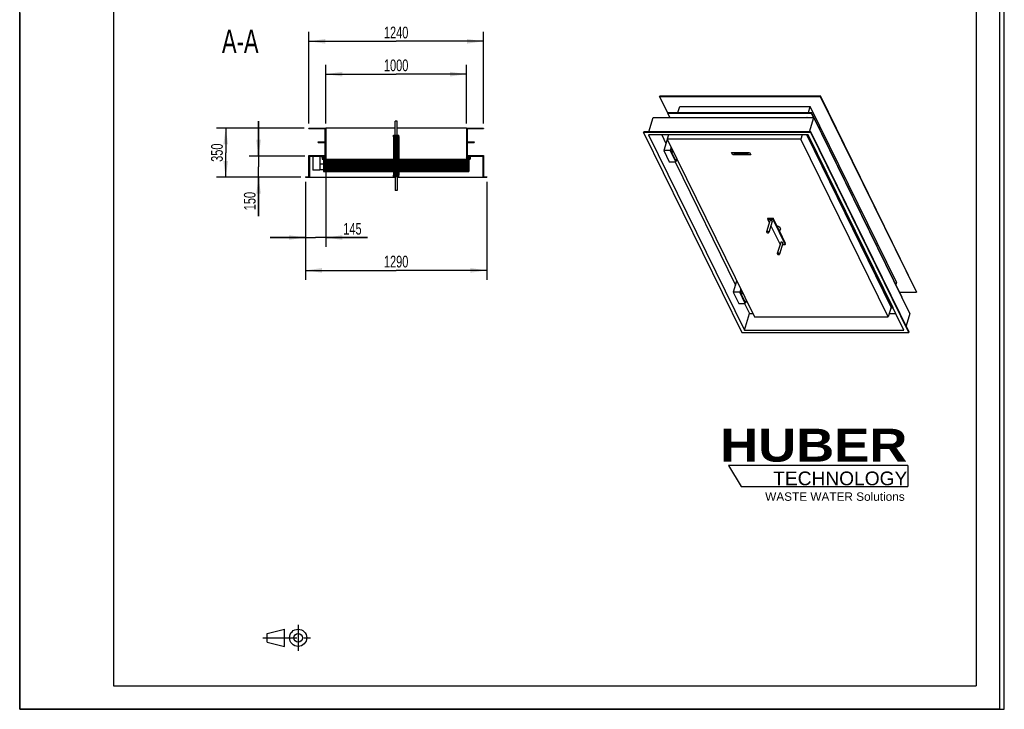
# Model space of a CAD drawing. Header units: millimetres. Extents: x 0 to 7000, y 0 to 9900.
# Tile 1 of 2: x 0 to 7000, y 0 to 4902. Entities that reach past the tile are written whole.
import ezdxf

# ---------------------------------------------------------------- set-up
doc = ezdxf.new("R2010")
doc.units = ezdxf.units.MM
doc.header["$LTSCALE"] = 645.333333
doc.linetypes.add('CENTER', pattern=[0.6, 0.375, -0.075, 0.075, -0.075])
doc.layers.get('0').update_dxf_attribs({"linetype": 'CONTINUOUS'})
for name, color, linetype in [('_2D-BEM', 7, 'CONTINUOUS'), ('_ACHSEN', 7, 'CONTINUOUS'), ('_KURVEN', 7, 'CONTINUOUS'), ('_ZEICHNUNGSELEM', 7, 'CONTINUOUS'), ('HUBER_Logo_BL2', 7, 'CONTINUOUS')]:
    doc.layers.add(name, color=color, linetype=linetype)
doc.styles.get("Standard").update_dxf_attribs({"font": 'txt', "width": 0.7})
doc.styles.add('TEXTSTYLE_2', font='ariblk.ttf')
doc.styles.add('TEXTSTYLE_3', font='arial.ttf')
doc.dimstyles.new('DIMSTYLE_1', dxfattribs={"dimtxt": 83.333333, "dimasz": 116.666667, "dimexe": 2, "dimexo": 1, "dimtad": 1, "dimdec": 1, "dimtxsty": 'STANDARD', "dimblk": '_FILLED', "dimblk1": '_FILLED', "dimblk2": '_FILLED', "dimcen": 0.09, "dimadec": 1, "dimazin": 2, "dimtp": 1.2, "dimtm": 1.2, "dimtfac": 1, "dimtdec": 1, "dimtofl": 0, "dimtmove": 0, "dimatfit": 3, "dimldrblk": '_FILLED', "dimfxl": 1, "dimtolj": 1, "dimarcsym": 0})
doc.dimstyles.new('DIMSTYLE_3', dxfattribs={"dimtxt": 83.333333, "dimasz": 116.666667, "dimexe": 2, "dimexo": 1, "dimtad": 1, "dimdec": 1, "dimtxsty": 'STANDARD', "dimblk": '_FILLED', "dimblk1": '_FILLED', "dimblk2": '_FILLED', "dimcen": 0.09, "dimadec": 1, "dimazin": 2, "dimtp": 0.5, "dimtm": 0.5, "dimtfac": 1, "dimtdec": 1, "dimtofl": 0, "dimtmove": 0, "dimatfit": 3, "dimldrblk": '_FILLED', "dimfxl": 1, "dimtolj": 1, "dimarcsym": 0})
doc.dimstyles.new('DIMSTYLE_4', dxfattribs={"dimtxt": 83.333333, "dimasz": 116.666667, "dimexe": 2, "dimexo": 1, "dimtad": 1, "dimdec": 1, "dimtxsty": 'STANDARD', "dimblk": '_FILLED', "dimblk1": '_FILLED', "dimblk2": '_FILLED', "dimcen": 0.09, "dimadec": 1, "dimazin": 2, "dimtp": 0.8, "dimtm": 0.8, "dimtfac": 1, "dimtdec": 1, "dimtofl": 0, "dimtmove": 0, "dimatfit": 3, "dimldrblk": '_FILLED', "dimfxl": 1, "dimtolj": 1, "dimarcsym": 0})

# ---------------------------------------------------------------- blocks, each defined once
blk = doc.blocks.new('HUBER_LOGO_BL2', base_point=(5686, 1682.6))
at = {"layer": 'HUBER_Logo_BL2', "color": 5, "linetype": 'CONTINUOUS'}
for p, q in [((6314.1, 1734.2), (5039.1, 1734.2)), ((5039.1, 1734.2), (5129.1, 1584.2)), ((6314.1, 1734.2), (6314.1, 1584.2)), ((5129.1, 1584.2), (6314.1, 1584.2))]:
    blk.add_line(p, q, dxfattribs=at)
at = {"layer": 'HUBER_Logo_BL2', "color": 2, "linetype": 'CONTINUOUS', "attachment_point": 3, "line_spacing_factor": 0.78}
for s, insert, char_height, width, style in [('HUBER\\P\\Farial.ttf;\\H97.5;TECHNOLOGY ', (6310.5, 1994.5), 234, 1292.239, 'TEXTSTYLE_2'), ('WASTE WATER Solutions', (6291.9, 1542.1), 60, 990.112, 'TEXTSTYLE_3')]:
    blk.add_mtext(s, dxfattribs=dict(at, insert=insert, char_height=char_height, width=width, style=style))
blk = doc.blocks.new('_FILLED')
at = {"color": 0, "linetype": 'BYBLOCK'}
blk.add_solid([(0, 0), (-1, 0.143), (-1, -0.143)], dxfattribs=at)
blk = doc.blocks.new('*D2')
at = {"layer": '_2D-BEM', "color": 2, "linetype": 'CONTINUOUS'}
for p, q in [((2031.4, 3748.4), (2031.4, 3053.4)), ((3321.4, 3748.4), (3321.4, 3053.4)), ((2031.4, 3120), (2676.4, 3120)), ((3321.4, 3120), (2676.4, 3120))]:
    blk.add_line(p, q, dxfattribs=at)
at = {"layer": '_2D-BEM', "color": 2, "linetype": 'CONTINUOUS', "xscale": 116.6666666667, "yscale": 116.6666666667, "zscale": 116.6666666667, "rotation": 180}
blk.add_blockref('_FILLED', (2031.4, 3120), dxfattribs=at)
at = {"layer": '_2D-BEM', "color": 2, "linetype": 'CONTINUOUS', "xscale": 116.6666666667, "yscale": 116.6666666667, "zscale": 116.6666666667}
blk.add_blockref('_FILLED', (3321.4, 3120), dxfattribs=at)
at = {"layer": '_2D-BEM', "color": 2, "linetype": 'CONTINUOUS', "insert": (2676.4, 3224.2), "char_height": 83.33, "width": 366.071, "attachment_point": 2, "line_spacing_factor": 0.9}
blk.add_mtext('1290', dxfattribs=at)
blk = doc.blocks.new('*D3')
at = {"layer": '_2D-BEM', "color": 2, "linetype": 'CONTINUOUS'}
for p, q in [((2056.4, 4165), (2056.4, 4815)), ((3296.4, 4165), (3296.4, 4815)), ((2056.4, 4748.4), (2676.4, 4748.4)), ((3296.4, 4748.4), (2676.4, 4748.4))]:
    blk.add_line(p, q, dxfattribs=at)
at = {"layer": '_2D-BEM', "color": 2, "linetype": 'CONTINUOUS', "xscale": 116.6666666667, "yscale": 116.6666666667, "zscale": 116.6666666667, "rotation": 180}
blk.add_blockref('_FILLED', (2056.4, 4748.4), dxfattribs=at)
at = {"layer": '_2D-BEM', "color": 2, "linetype": 'CONTINUOUS', "xscale": 116.6666666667, "yscale": 116.6666666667, "zscale": 116.6666666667}
blk.add_blockref('_FILLED', (3296.4, 4748.4), dxfattribs=at)
at = {"layer": '_2D-BEM', "color": 2, "linetype": 'CONTINUOUS', "insert": (2676.4, 4852.5), "char_height": 83.33, "width": 366.071, "attachment_point": 2, "line_spacing_factor": 0.9}
blk.add_mtext('1240', dxfattribs=at)
blk = doc.blocks.new('*D4')
at = {"layer": '_2D-BEM', "color": 2, "linetype": 'CONTINUOUS'}
for p, q in [((2023.1, 4131.7), (1398.1, 4131.7)), ((1464.8, 4131.7), (1464.8, 3956.7)), ((1464.8, 3781.7), (1464.8, 3956.7)), ((1998.1, 3781.7), (1398.1, 3781.7))]:
    blk.add_line(p, q, dxfattribs=at)
at = {"layer": '_2D-BEM', "color": 2, "linetype": 'CONTINUOUS', "xscale": 116.6666666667, "yscale": 116.6666666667, "zscale": 116.6666666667}
for p, rotation in [((1464.8, 4131.7), 90), ((1464.8, 3781.7), 270)]:
    blk.add_blockref('_FILLED', p, dxfattribs=dict(at, rotation=rotation))
at = {"layer": '_2D-BEM', "color": 2, "linetype": 'CONTINUOUS', "insert": (1360.6, 3956.7), "char_height": 83.33, "width": 276.786, "attachment_point": 2, "rotation": 90, "line_spacing_factor": 0.9}
blk.add_mtext('350', dxfattribs=at)
blk = doc.blocks.new('*D5')
at = {"layer": '_2D-BEM', "color": 2, "linetype": 'CONTINUOUS'}
for p, q in [((2176.4, 4165), (2176.4, 4581.7)), ((3176.4, 4165), (3176.4, 4581.7)), ((2176.4, 4515), (2676.4, 4515)), ((3176.4, 4515), (2676.4, 4515))]:
    blk.add_line(p, q, dxfattribs=at)
at = {"layer": '_2D-BEM', "color": 2, "linetype": 'CONTINUOUS', "xscale": 116.6666666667, "yscale": 116.6666666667, "zscale": 116.6666666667, "rotation": 180}
blk.add_blockref('_FILLED', (2176.4, 4515), dxfattribs=at)
at = {"layer": '_2D-BEM', "color": 2, "linetype": 'CONTINUOUS', "xscale": 116.6666666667, "yscale": 116.6666666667, "zscale": 116.6666666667}
blk.add_blockref('_FILLED', (3176.4, 4515), dxfattribs=at)
at = {"layer": '_2D-BEM', "color": 2, "linetype": 'CONTINUOUS', "insert": (2676.4, 4619.2), "char_height": 83.33, "width": 366.071, "attachment_point": 2, "line_spacing_factor": 0.9}
blk.add_mtext('1000', dxfattribs=at)
blk = doc.blocks.new('*D8')
at = {"layer": '_2D-BEM', "color": 2, "linetype": 'CONTINUOUS'}
for p, q in [((2176.4, 3878.4), (2176.4, 3286.7)), ((2031.4, 3748.4), (2031.4, 3286.7)), ((2031.4, 3353.4), (1781.4, 3353.4)), ((1781.4, 3353.4), (2103.9, 3353.4)), ((2473.3, 3353.4), (2103.9, 3353.4)), ((2176.4, 3353.4), (2473.3, 3353.4))]:
    blk.add_line(p, q, dxfattribs=at)
at = {"layer": '_2D-BEM', "color": 2, "linetype": 'CONTINUOUS', "xscale": 116.6666666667, "yscale": 116.6666666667, "zscale": 116.6666666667}
blk.add_blockref('_FILLED', (2031.4, 3353.4), dxfattribs=at)
at = {"layer": '_2D-BEM', "color": 2, "linetype": 'CONTINUOUS', "xscale": 116.6666666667, "yscale": 116.6666666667, "zscale": 116.6666666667, "rotation": 180}
blk.add_blockref('_FILLED', (2176.4, 3353.4), dxfattribs=at)
at = {"layer": '_2D-BEM', "color": 2, "linetype": 'CONTINUOUS', "insert": (2300.7, 3457.5), "char_height": 83.33, "width": 258.929, "attachment_point": 1, "line_spacing_factor": 0.9}
blk.add_mtext('145', dxfattribs=at)
blk = doc.blocks.new('*D9')
at = {"layer": '_2D-BEM', "color": 2, "linetype": 'CONTINUOUS'}
for p, q in [((1698.1, 3931.7), (1698.1, 4181.7)), ((1698.1, 4181.7), (1698.1, 3856.7)), ((2027.1, 3931.7), (1631.4, 3931.7)), ((1698.1, 3505.1), (1698.1, 3856.7)), ((1998.1, 3781.7), (1631.4, 3781.7)), ((1698.1, 3781.7), (1698.1, 3505.1))]:
    blk.add_line(p, q, dxfattribs=at)
at = {"layer": '_2D-BEM', "color": 2, "linetype": 'CONTINUOUS', "xscale": 116.6666666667, "yscale": 116.6666666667, "zscale": 116.6666666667}
for p, rotation in [((1698.1, 3931.7), 270), ((1698.1, 3781.7), 90)]:
    blk.add_blockref('_FILLED', p, dxfattribs=dict(at, rotation=rotation))
at = {"layer": '_2D-BEM', "color": 2, "linetype": 'CONTINUOUS', "insert": (1593.9, 3677.7), "char_height": 83.33, "width": 258.929, "attachment_point": 3, "rotation": 90, "line_spacing_factor": 0.9}
blk.add_mtext('150', dxfattribs=at)
blk = doc.blocks.new('PROJEKTIONSMETHODE_1_BL3', base_point=(1900, 508.3))
at = {"color": 2, "linetype": 'CONTINUOUS'}
for p, q in [((1759.4, 538.9), (1881.7, 569.4)), ((1881.7, 447.2), (1881.7, 569.4)), ((1759.4, 477.8), (1759.4, 538.9)), ((1759.4, 477.8), (1881.7, 447.2))]:
    blk.add_line(p, q, dxfattribs=at)
at = {"color": 2, "linetype": 'CENTER'}
for p, q in [((1979.4, 600), (1979.4, 416.7)), ((1728.9, 508.3), (2071.1, 508.3))]:
    blk.add_line(p, q, dxfattribs=at)
at = {"color": 2, "linetype": 'CONTINUOUS'}
for radius in [61.1, 30.6]:
    blk.add_circle((1979.4, 508.3), radius, dxfattribs=at)

msp = doc.modelspace()

# ---------------------------------------------------------------- hatches: boundary and pattern name
at = {"linetype": 'CONTINUOUS'}
h = msp.add_hatch(dxfattribs=at)
h.set_pattern_fill('A', color=2, scale=2.227386, angle=45, style=0, pattern_type=0)
h.set_pattern_definition([(45, (0, 0), (-1.575, 1.575), [])])
edge = h.paths.add_edge_path()
edge.add_line((2176.44, 3911.69), (2656.44, 3911.69))
edge.add_line((2656.44, 4071.69), (2656.44, 3911.69))
edge.add_line((2656.44, 4071.69), (2656.44, 4081.69))
edge.add_line((2656.44, 4081.69), (2696.44, 4081.69))
edge.add_line((2696.44, 4071.69), (2696.44, 4081.69))
edge.add_line((2696.44, 4071.69), (2696.44, 3911.69))
edge.add_line((2696.44, 3911.69), (3176.44, 3911.69))
edge.add_line((3176.44, 4131.69), (3176.44, 3911.69))
edge.add_line((3176.44, 4131.69), (3296.44, 4131.69))
edge.add_line((3296.44, 4131.69), (3296.44, 4127.69))
edge.add_line((3180.44, 4127.69), (3296.44, 4127.69))
edge.add_line((3180.44, 4127.69), (3180.44, 4033.69))
edge.add_line((3180.44, 4033.69), (3230.44, 4033.69))
edge.add_line((3230.44, 4033.69), (3230.44, 4029.69))
edge.add_line((3180.44, 4029.69), (3230.44, 4029.69))
edge.add_line((3180.44, 4029.69), (3180.44, 3935.69))
edge.add_line((3180.44, 3935.69), (3296.44, 3935.69))
edge.add_line((3296.44, 3935.69), (3296.44, 3785.69))
edge.add_line((3296.44, 3785.69), (3321.44, 3785.69))
edge.add_line((3321.44, 3785.69), (3321.44, 3781.69))
edge.add_line((3292.44, 3781.69), (3321.44, 3781.69))
edge.add_line((3292.44, 3931.69), (3292.44, 3781.69))
edge.add_line((3203.44, 3931.69), (3292.44, 3931.69))
edge.add_line((3203.44, 3931.69), (3203.44, 3911.69))
edge.add_line((3192.44, 3911.69), (3203.44, 3911.69))
edge.add_line((3192.44, 3911.69), (3192.44, 3822.69))
edge.add_line((2696.44, 3822.69), (3192.44, 3822.69))
edge.add_line((2696.44, 3822.69), (2696.44, 3796.69))
edge.add_line((2696.44, 3786.69), (2696.44, 3796.69))
edge.add_line((2656.44, 3786.69), (2696.44, 3786.69))
edge.add_line((2656.44, 3786.69), (2656.44, 3796.69))
edge.add_line((2656.44, 3822.69), (2656.44, 3796.69))
edge.add_line((2160.44, 3822.69), (2656.44, 3822.69))
edge.add_line((2160.44, 3911.69), (2160.44, 3822.69))
edge.add_line((2149.44, 3911.69), (2160.44, 3911.69))
edge.add_line((2149.44, 3931.69), (2149.44, 3911.69))
edge.add_line((2060.44, 3931.69), (2149.44, 3931.69))
edge.add_line((2060.44, 3931.69), (2060.44, 3781.69))
edge.add_line((2031.44, 3781.69), (2060.44, 3781.69))
edge.add_line((2031.44, 3785.69), (2031.44, 3781.69))
edge.add_line((2031.44, 3785.69), (2056.44, 3785.69))
edge.add_line((2056.44, 3785.69), (2056.44, 3935.69))
edge.add_line((2056.44, 3935.69), (2172.44, 3935.69))
edge.add_line((2172.44, 3935.69), (2172.44, 4029.69))
edge.add_line((2122.44, 4029.69), (2172.44, 4029.69))
edge.add_line((2122.44, 4029.69), (2122.44, 4033.69))
edge.add_line((2122.44, 4033.69), (2172.44, 4033.69))
edge.add_line((2172.44, 4033.69), (2172.44, 4127.69))
edge.add_line((2056.44, 4127.69), (2172.44, 4127.69))
edge.add_line((2056.44, 4127.69), (2056.44, 4131.69))
edge.add_line((2056.44, 4131.69), (2176.44, 4131.69))
edge.add_line((2176.44, 4131.69), (2176.44, 3911.69))

# ---------------------------------------------------------------- linework, layer by layer
at = {"color": 7, "linetype": 'CONTINUOUS'}
for p, q in [((0, 0), (0, 9900)), ((0, 0), (0, 9900)), ((7000, 0), (7000, 9900)), ((7000, 0), (7000, 9900)), ((4549.8, 4356.48), (4550.77, 4359.62)), ((4607.24, 4239.45), (4549.8, 4356.48)), ((4549.8, 4356.48), (5691.92, 4356.48)), ((4550.77, 4359.62), (5692.89, 4359.62)), ((5691.92, 4356.48), (5692.89, 4359.62)), ((5691.92, 4356.48), (6375.21, 2964.08)), ((6376.18, 2967.21), (5692.89, 4359.62)), ((4678.88, 4241.83), (4692.03, 4284.38)), ((4692.03, 4284.38), (5620.46, 4284.38)), ((5607.31, 4241.83), (5620.46, 4284.38)), ((6232.99, 3036.18), (5620.46, 4284.38)), ((4471.82, 4104.13), (4503.33, 4206.09)), ((4503.33, 4206.09), (5645.44, 4206.09)), ((4607, 4238.69), (4607.97, 4241.83)), ((4623.01, 4206.09), (4607, 4238.69)), ((4607, 4238.69), (5627.54, 4238.69)), ((4607.97, 4241.83), (5628.51, 4241.83)), ((4667.84, 4206.09), (4668.31, 4207.61)), ((4668.31, 4207.61), (5596.74, 4207.61)), ((5596.27, 4206.09), (5596.74, 4207.61)), ((5597.49, 4206.09), (5596.74, 4207.61)), ((5613.94, 4104.13), (5645.44, 4206.09)), ((5627.54, 4238.69), (5628.51, 4241.83)), ((5627.54, 4238.69), (5643.54, 4206.09)), ((6271.54, 2931.47), (5628.51, 4241.83)), ((6328.74, 2813.68), (5645.44, 4206.09)), ((2056.44, 4131.69), (2176.44, 4131.69)), ((2056.44, 4127.69), (2056.44, 4131.69)), ((2668.44, 4131.69), (2176.44, 4131.69)), ((2176.44, 4131.69), (2176.44, 3911.69)), ((3176.44, 4131.69), (2684.44, 4131.69)), ((3176.44, 4131.69), (3296.44, 4131.69)), ((3176.44, 4131.69), (3176.44, 3911.69)), ((3296.44, 4131.69), (3296.44, 4127.69)), ((2056.44, 4127.69), (2172.44, 4127.69)), ((2172.44, 4033.69), (2172.44, 4127.69)), ((2656.44, 4081.69), (2696.44, 4081.69)), ((2656.44, 4071.69), (2656.44, 4081.69)), ((2656.44, 4071.69), (2656.44, 3911.69)), ((2696.44, 4071.69), (2696.44, 4081.69)), ((2696.44, 4071.69), (2696.44, 3911.69)), ((3180.44, 4127.69), (3296.44, 4127.69)), ((3180.44, 4127.69), (3180.44, 4033.69)), ((4435.4, 4100.99), (4436.37, 4104.13)), ((4435.4, 4100.99), (5133.94, 2677.51)), ((5623.57, 4100.99), (4435.4, 4100.99)), ((5624.53, 4104.13), (4436.37, 4104.13)), ((5605.7, 4082.97), (4470.95, 4082.97)), ((4470.95, 4082.97), (5151.81, 2695.53)), ((4564.92, 4082.97), (4594.34, 4023.02)), ((4612.77, 4082.97), (4603.49, 4052.92)), ((5563.31, 4082.97), (5554.02, 4052.92)), ((6195.41, 2859.53), (5595.04, 4082.97)), ((6208.9, 2852.69), (5605.17, 4082.97)), ((6286.55, 2695.53), (5605.7, 4082.97)), ((5623.57, 4100.99), (5624.53, 4104.13)), ((6322.11, 2677.51), (5623.57, 4100.99)), ((6323.08, 2680.64), (5624.53, 4104.13)), ((2122.44, 4029.69), (2122.44, 4033.69)), ((2122.44, 4033.69), (2172.44, 4033.69)), ((2122.44, 4029.69), (2172.44, 4029.69)), ((2172.44, 3935.69), (2172.44, 4029.69)), ((3180.44, 4033.69), (3230.44, 4033.69)), ((3180.44, 4029.69), (3180.44, 3935.69)), ((3180.44, 4029.69), (3230.44, 4029.69)), ((3230.44, 4033.69), (3230.44, 4029.69)), ((4602.88, 4050.66), (4578.68, 3972.32)), ((4604.6, 4050.66), (4602.88, 4050.66)), ((4603.49, 4052.92), (5223.33, 2789.81)), ((5554.02, 4052.92), (4603.49, 4052.92)), ((4631.81, 3995.22), (4624.73, 3972.32)), ((6173.87, 2789.81), (5554.02, 4052.92)), ((2056.44, 3935.69), (2172.44, 3935.69)), ((2056.44, 3785.69), (2056.44, 3935.69)), ((2060.44, 3931.69), (2149.44, 3931.69)), ((2060.44, 3931.69), (2060.44, 3781.69)), ((2084.44, 3931.69), (2084.44, 3831.69)), ((2134.44, 3931.69), (2134.44, 3831.69)), ((2149.44, 3931.69), (2149.44, 3911.69)), ((3180.44, 3935.69), (3296.44, 3935.69)), ((3203.44, 3931.69), (3292.44, 3931.69)), ((3203.44, 3931.69), (3203.44, 3911.69)), ((3292.44, 3931.69), (3292.44, 3781.69)), ((3296.44, 3935.69), (3296.44, 3785.69)), ((4578.68, 3972.32), (4618.33, 3891.52)), ((4624.73, 3972.32), (4578.68, 3972.32)), ((4664.39, 3891.52), (4624.73, 3972.32)), ((4637.91, 3982.79), (4632.04, 3963.81)), ((4632.04, 3963.81), (4659.5, 3907.86)), ((4632.04, 3963.81), (4647.22, 3963.81)), ((2134.44, 3876.69), (2160.44, 3876.69)), ((2149.44, 3911.69), (2160.44, 3911.69)), ((2160.44, 3911.69), (2160.44, 3822.69)), ((2176.44, 3911.69), (2656.44, 3911.69)), ((2696.44, 3911.69), (3176.44, 3911.69)), ((3192.44, 3911.69), (3192.44, 3822.69)), ((3192.44, 3911.69), (3203.44, 3911.69)), ((4618.33, 3891.52), (4664.39, 3891.52)), ((4658.87, 3891.52), (5088.51, 3016.01)), ((4659.5, 3907.86), (4674.67, 3907.86)), ((4669.44, 3907.86), (4664.39, 3891.52)), ((2031.44, 3785.69), (2031.44, 3781.69)), ((2031.44, 3785.69), (2056.44, 3785.69)), ((2031.44, 3781.69), (2060.44, 3781.69)), ((2060.44, 3781.69), (2668.44, 3781.69)), ((2134.44, 3831.69), (2084.44, 3831.69)), ((2134.44, 3836.69), (2160.44, 3836.69)), ((2160.44, 3822.69), (2656.44, 3822.69)), ((2656.44, 3822.69), (2656.44, 3796.69)), ((2656.44, 3786.69), (2656.44, 3796.69)), ((2656.44, 3786.69), (2696.44, 3786.69)), ((2684.44, 3781.69), (3292.44, 3781.69)), ((2696.44, 3822.69), (2696.44, 3796.69)), ((2696.44, 3822.69), (3192.44, 3822.69)), ((2696.44, 3786.69), (2696.44, 3796.69)), ((3292.44, 3781.69), (3321.44, 3781.69)), ((3296.44, 3785.69), (3321.44, 3785.69)), ((3321.44, 3785.69), (3321.44, 3781.69)), ((5319.73, 3491.13), (5317.31, 3483.3)), ((5317.31, 3483.3), (5329.58, 3458.3)), ((5317.31, 3483.3), (5354.15, 3483.3)), ((5319.73, 3491.13), (5356.58, 3491.13)), ((5339.85, 3437.36), (5405.77, 3303.03)), ((5356.58, 3491.13), (5354.15, 3483.3)), ((5354.15, 3483.3), (5442.62, 3303.03)), ((5400.81, 3401), (5356.58, 3491.13)), ((5445.04, 3310.87), (5400.81, 3401)), ((5405.77, 3303.03), (5405.88, 3303.03)), ((5422.63, 3303.03), (5442.62, 3303.03)), ((5442.62, 3303.03), (5445.04, 3310.87)), ((5097.05, 3043.65), (5072.85, 2965.32)), ((5098.77, 3043.65), (5097.05, 3043.65)), ((6232.99, 3036.18), (6228.03, 3020.14)), ((5072.85, 2965.32), (5112.5, 2884.51)), ((5118.9, 2965.32), (5072.85, 2965.32)), ((5125.97, 2988.21), (5118.9, 2965.32)), ((5158.55, 2884.51), (5118.9, 2965.32)), ((5132.07, 2975.78), (5126.21, 2956.8)), ((5126.21, 2956.8), (5153.66, 2900.86)), ((5126.21, 2956.8), (5141.39, 2956.8)), ((6255.54, 2964.08), (6375.21, 2964.08)), ((6376.18, 2967.21), (6375.21, 2964.08)), ((5112.5, 2884.51), (5158.55, 2884.51)), ((5153.04, 2884.51), (5188.12, 2813.03)), ((5153.66, 2900.86), (5168.84, 2900.86)), ((5163.61, 2900.86), (5158.55, 2884.51)), ((6271.54, 2931.47), (6271.3, 2930.72)), ((5151.81, 2695.53), (5188.12, 2813.03)), ((5188.12, 2813.03), (5211.94, 2813.03)), ((6195.41, 2859.53), (6173.87, 2789.81)), ((6181.05, 2813.03), (6228.89, 2813.03)), ((6193.3, 2852.69), (6208.9, 2852.69)), ((6209.11, 2853.36), (6208.9, 2852.69)), ((6328.74, 2813.68), (6301.32, 2724.97)), ((5223.33, 2789.81), (6173.87, 2789.81)), ((5133.94, 2677.51), (6322.11, 2677.51)), ((5151.81, 2695.53), (6286.55, 2695.53)), ((6322.11, 2677.51), (6323.08, 2680.64)), ((0, 0), (7000, 0)), ((0, 0), (7000, 0))]:
    msp.add_line(p, q, dxfattribs=at)
at = {"color": 3, "linetype": 'CONTINUOUS'}
for p, q in [((6966.67, 9833.33), (6966.67, 0)), ((0, 4950), (0, 0)), ((6966.67, 0), (0, 0))]:
    msp.add_line(p, q, dxfattribs=at)
at = {"color": 5, "linetype": 'CONTINUOUS'}
for p, q in [((666.67, 9666.67), (666.67, 166.67)), ((6800, 9666.67), (6800, 166.67)), ((666.67, 166.67), (6800, 166.67))]:
    msp.add_line(p, q, dxfattribs=at)
at = {"layer": '_ACHSEN', "color": 7, "linetype": 'CONTINUOUS'}
for p, q in [((2684.44, 4181.69), (2668.44, 4181.69)), ((2668.44, 4081.69), (2668.44, 4181.69)), ((2684.44, 4081.69), (2684.44, 4181.69)), ((2668.44, 3786.69), (2668.44, 3686.69)), ((2684.44, 3786.69), (2684.44, 3686.69)), ((2684.44, 3686.69), (2668.44, 3686.69)), ((5334.19, 3473.23), (5309.98, 3394.9)), ((5349.48, 3468.51), (5325.27, 3390.17)), ((5407.79, 3415.46), (5402.35, 3397.86)), ((5410.45, 3317.83), (5386.24, 3239.49)), ((5425.74, 3313.1), (5401.53, 3234.77))]:
    msp.add_line(p, q, dxfattribs=at)
for points, knots in [([(5349.2, 3470.87), (5348.91, 3471.47), (5347.99, 3472.64), (5346.13, 3474.03), (5343.83, 3475.11), (5341.33, 3475.76), (5338.88, 3475.92), (5336.72, 3475.56), (5335.03, 3474.7), (5334.34, 3473.72), (5334.19, 3473.23)], [0, 0, 0, 0, 0.1139078, 0.2474656, 0.393864, 0.5430021, 0.6841578, 0.8084916, 0.912072, 1, 1, 1, 1]), ([(5349.48, 3468.51), (5349.59, 3468.87), (5349.65, 3469.7), (5349.39, 3470.49), (5349.2, 3470.87)], [0, 0, 0, 0, 0.4740096, 1, 1, 1, 1]), ([(5407.1, 3421.37), (5406.28, 3423.03), (5403.66, 3426.24), (5398.33, 3429.94), (5391.85, 3432.62), (5387.13, 3433.54), (5384.75, 3433.71)], [0, 0, 0, 0, 0.2103125, 0.4591529, 0.7300779, 1, 1, 1, 1]), ([(5309.98, 3394.9), (5309.87, 3394.53), (5309.81, 3393.7), (5310.07, 3392.92), (5310.26, 3392.54)], [0, 0, 0, 0, 0.4740096, 1, 1, 1, 1]), ([(5325, 3392.54), (5324.7, 3393.14), (5323.79, 3394.31), (5321.92, 3395.7), (5319.62, 3396.78), (5317.13, 3397.43), (5314.68, 3397.59), (5312.52, 3397.23), (5310.82, 3396.37), (5310.14, 3395.39), (5309.98, 3394.9)], [0, 0, 0, 0, 0.1139078, 0.2474656, 0.393864, 0.5430021, 0.6841578, 0.8084916, 0.912072, 1, 1, 1, 1]), ([(5310.26, 3392.54), (5310.55, 3391.93), (5311.47, 3390.77), (5313.34, 3389.37), (5315.63, 3388.29), (5318.13, 3387.64), (5320.58, 3387.48), (5322.74, 3387.84), (5324.43, 3388.7), (5325.12, 3389.68), (5325.27, 3390.17)], [0, 0, 0, 0, 0.1139078, 0.2474656, 0.393864, 0.5430021, 0.6841578, 0.8084916, 0.912072, 1, 1, 1, 1]), ([(5325.27, 3390.17), (5325.38, 3390.54), (5325.45, 3391.37), (5325.18, 3392.15), (5325, 3392.54)], [0, 0, 0, 0, 0.4740096, 1, 1, 1, 1]), ([(5407.79, 3415.46), (5408.07, 3416.38), (5408.22, 3418.46), (5407.57, 3420.41), (5407.1, 3421.37)], [0, 0, 0, 0, 0.4740096, 1, 1, 1, 1]), ([(5425.46, 3315.47), (5425.17, 3316.07), (5424.25, 3317.24), (5422.39, 3318.63), (5420.09, 3319.71), (5417.59, 3320.36), (5415.15, 3320.52), (5412.98, 3320.16), (5411.29, 3319.3), (5410.6, 3318.32), (5410.45, 3317.83)], [0, 0, 0, 0, 0.1139078, 0.2474656, 0.393864, 0.5430021, 0.6841578, 0.8084916, 0.912072, 1, 1, 1, 1]), ([(5425.74, 3313.1), (5425.85, 3313.47), (5425.91, 3314.3), (5425.65, 3315.08), (5425.46, 3315.47)], [0, 0, 0, 0, 0.4740096, 1, 1, 1, 1]), ([(5386.24, 3239.49), (5386.13, 3239.13), (5386.07, 3238.3), (5386.33, 3237.51), (5386.52, 3237.13)], [0, 0, 0, 0, 0.4740096, 1, 1, 1, 1]), ([(5401.26, 3237.13), (5400.96, 3237.73), (5400.05, 3238.9), (5398.18, 3240.3), (5395.88, 3241.38), (5393.39, 3242.03), (5390.94, 3242.18), (5388.78, 3241.82), (5387.08, 3240.96), (5386.4, 3239.99), (5386.24, 3239.49)], [0, 0, 0, 0, 0.1139078, 0.2474656, 0.393864, 0.5430021, 0.6841578, 0.8084916, 0.912072, 1, 1, 1, 1]), ([(5386.52, 3237.13), (5386.81, 3236.53), (5387.73, 3235.36), (5389.6, 3233.97), (5391.89, 3232.89), (5394.39, 3232.24), (5396.84, 3232.08), (5399, 3232.44), (5400.69, 3233.3), (5401.38, 3234.28), (5401.53, 3234.77)], [0, 0, 0, 0, 0.1139078, 0.2474656, 0.393864, 0.5430021, 0.6841578, 0.8084916, 0.912072, 1, 1, 1, 1]), ([(5401.53, 3234.77), (5401.64, 3235.14), (5401.71, 3235.97), (5401.44, 3236.75), (5401.26, 3237.13)], [0, 0, 0, 0, 0.4740096, 1, 1, 1, 1])]:
    msp.add_open_spline(points, degree=3, knots=knots, dxfattribs=at)
at = {"layer": '_KURVEN', "color": 4, "linetype": 'CONTINUOUS'}
for p, q in [((5060.34, 3959.06), (5189.29, 3959.06)), ((5069.49, 3940.41), (5060.34, 3959.06)), ((5198.44, 3940.41), (5069.49, 3940.41)), ((5076.52, 3955.95), (5082.62, 3943.52)), ((5082.21, 3955.95), (5076.52, 3955.95)), ((5084.35, 3951.6), (5082.21, 3955.95)), ((5082.62, 3943.52), (5088.31, 3943.52)), ((5090.57, 3951.6), (5084.35, 3951.6)), ((5088.31, 3943.52), (5085.85, 3948.55)), ((5085.85, 3948.55), (5092.07, 3948.55)), ((5094.15, 3955.95), (5088.43, 3955.95)), ((5088.43, 3955.95), (5090.57, 3951.6)), ((5092.07, 3948.55), (5094.53, 3943.52)), ((5100.25, 3943.52), (5094.15, 3955.95)), ((5094.53, 3943.52), (5100.25, 3943.52)), ((5103.62, 3955.95), (5097.94, 3955.95)), ((5097.94, 3955.95), (5101.58, 3948.54)), ((5107.35, 3948.36), (5103.62, 3955.95)), ((5109.92, 3955.95), (5113.64, 3948.36)), ((5115.6, 3955.95), (5109.92, 3955.95)), ((5119.24, 3948.54), (5115.6, 3955.95)), ((5119.38, 3955.95), (5125.48, 3943.52)), ((5130.04, 3955.95), (5119.38, 3955.95)), ((5125.48, 3943.52), (5135.31, 3943.52)), ((5127.52, 3951.07), (5126.36, 3953.43)), ((5126.36, 3953.43), (5128.87, 3953.43)), ((5129.99, 3951.07), (5127.52, 3951.07)), ((5129.91, 3946.19), (5128.68, 3948.71)), ((5128.68, 3948.71), (5131.57, 3948.71)), ((5132.82, 3946.19), (5129.91, 3946.19)), ((5154.63, 3955.95), (5139.37, 3955.95)), ((5139.37, 3955.95), (5145.47, 3943.52)), ((5145.47, 3943.52), (5161.01, 3943.52)), ((5147.35, 3951.32), (5146.38, 3953.3)), ((5146.38, 3953.3), (5155.93, 3953.3)), ((5156.21, 3951.32), (5147.35, 3951.32)), ((5149.8, 3946.33), (5148.59, 3948.78)), ((5148.59, 3948.78), (5157.45, 3948.78)), ((5159.62, 3946.33), (5149.8, 3946.33)), ((5155.93, 3953.3), (5154.63, 3955.95)), ((5157.45, 3948.78), (5156.21, 3951.32)), ((5167.53, 3955.95), (5158.05, 3955.95)), ((5158.05, 3955.95), (5164.15, 3943.52)), ((5161.01, 3943.52), (5159.62, 3946.33)), ((5164.15, 3943.52), (5169.86, 3943.52)), ((5166.24, 3950.91), (5165, 3953.44)), ((5165, 3953.44), (5167.5, 3953.44)), ((5168.64, 3950.91), (5166.24, 3950.91)), ((5167.39, 3948.56), (5167.89, 3948.56)), ((5169.86, 3943.52), (5167.39, 3948.56)), ((5170.93, 3947.32), (5175.83, 3943.52)), ((5175.83, 3943.52), (5182.27, 3943.52)), ((5182.27, 3943.52), (5177.74, 3947.11)), ((5189.29, 3959.06), (5198.44, 3940.41))]:
    msp.add_line(p, q, dxfattribs=at)
for points in [[(5103.14, 3946.44), (5102.4, 3947.23), (5101.88, 3947.93), (5101.58, 3948.54)], [(5105.05, 3945), (5104.23, 3945.47), (5103.6, 3945.94), (5103.14, 3946.44)], [(5107.54, 3943.93), (5106.69, 3944.19), (5105.87, 3944.54), (5105.05, 3945)], [(5107.35, 3948.36), (5107.68, 3947.68), (5108.22, 3947.16), (5108.96, 3946.78)], [(5110.43, 3943.43), (5109.34, 3943.52), (5108.36, 3943.68), (5107.54, 3943.93)], [(5108.96, 3946.78), (5109.7, 3946.39), (5110.57, 3946.21), (5111.56, 3946.21)], [(5113.44, 3943.31), (5112.53, 3943.31), (5111.53, 3943.35), (5110.43, 3943.43)], [(5111.56, 3946.21), (5112.54, 3946.21), (5113.22, 3946.39), (5113.58, 3946.77)], [(5117.21, 3943.72), (5116.24, 3943.45), (5114.98, 3943.31), (5113.44, 3943.31)], [(5113.58, 3946.77), (5113.95, 3947.14), (5113.98, 3947.67), (5113.64, 3948.36)], [(5118.99, 3944.75), (5118.5, 3944.26), (5117.91, 3943.92), (5117.21, 3943.72)], [(5119.74, 3946.46), (5119.72, 3945.81), (5119.47, 3945.24), (5118.99, 3944.75)], [(5119.24, 3948.54), (5119.6, 3947.8), (5119.76, 3947.11), (5119.74, 3946.46)], [(5130.83, 3953.13), (5130.38, 3953.33), (5129.73, 3953.43), (5128.87, 3953.43)], [(5129.99, 3951.07), (5130.87, 3951.07), (5131.44, 3951.18), (5131.69, 3951.38)], [(5130.04, 3955.95), (5131.81, 3955.95), (5133.31, 3955.65), (5134.56, 3955.06)], [(5131.78, 3952.28), (5131.6, 3952.64), (5131.28, 3952.92), (5130.83, 3953.13)], [(5133.82, 3948.37), (5133.31, 3948.59), (5132.56, 3948.71), (5131.57, 3948.71)], [(5131.69, 3951.38), (5131.94, 3951.58), (5131.97, 3951.89), (5131.78, 3952.28)], [(5132.82, 3946.19), (5133.8, 3946.19), (5134.43, 3946.3), (5134.72, 3946.54)], [(5134.86, 3947.49), (5134.68, 3947.85), (5134.33, 3948.15), (5133.82, 3948.37)], [(5134.56, 3955.06), (5135.8, 3954.47), (5136.64, 3953.73), (5137.07, 3952.86)], [(5134.72, 3946.54), (5135.01, 3946.78), (5135.05, 3947.09), (5134.86, 3947.49)], [(5137.78, 3943.69), (5136.55, 3943.57), (5135.72, 3943.52), (5135.31, 3943.52)], [(5136.99, 3950.96), (5136.71, 3950.61), (5136.17, 3950.34), (5135.41, 3950.13)], [(5135.41, 3950.13), (5136.83, 3949.91), (5137.98, 3949.55), (5138.87, 3949.02)], [(5137.07, 3952.86), (5137.43, 3952.12), (5137.4, 3951.49), (5136.99, 3950.96)], [(5139.74, 3944.09), (5139.35, 3943.91), (5138.69, 3943.77), (5137.78, 3943.69)], [(5138.87, 3949.02), (5139.75, 3948.5), (5140.39, 3947.84), (5140.77, 3947.05)], [(5140.96, 3945.32), (5140.76, 3944.8), (5140.36, 3944.39), (5139.74, 3944.09)], [(5140.77, 3947.05), (5141.09, 3946.41), (5141.15, 3945.83), (5140.96, 3945.32)], [(5169.78, 3953.12), (5169.3, 3953.33), (5168.53, 3953.44), (5167.5, 3953.44)], [(5167.53, 3955.95), (5169.29, 3955.95), (5170.69, 3955.85), (5171.72, 3955.65)], [(5169.42, 3948.27), (5168.92, 3948.46), (5168.41, 3948.56), (5167.89, 3948.56)], [(5168.64, 3950.91), (5168.89, 3950.91), (5169.36, 3950.96), (5170.06, 3951.08)], [(5170.93, 3947.32), (5170.29, 3947.81), (5169.8, 3948.12), (5169.42, 3948.27)], [(5170.8, 3952.19), (5170.6, 3952.59), (5170.26, 3952.9), (5169.78, 3953.12)], [(5170.06, 3951.08), (5170.41, 3951.13), (5170.65, 3951.26), (5170.79, 3951.47)], [(5170.79, 3951.47), (5170.92, 3951.68), (5170.93, 3951.92), (5170.8, 3952.19)], [(5171.72, 3955.65), (5172.75, 3955.44), (5173.68, 3955.06), (5174.52, 3954.51)], [(5175.38, 3949.49), (5175, 3949.29), (5174.41, 3949.13), (5173.62, 3949.01)], [(5173.62, 3949.01), (5174.38, 3948.84), (5174.95, 3948.69), (5175.33, 3948.54)], [(5174.52, 3954.51), (5175.36, 3953.96), (5175.98, 3953.29), (5176.36, 3952.5)], [(5175.33, 3948.54), (5175.59, 3948.44), (5176, 3948.23), (5176.57, 3947.89)], [(5176.58, 3950.71), (5176.39, 3950.21), (5175.99, 3949.8), (5175.38, 3949.49)], [(5176.36, 3952.5), (5176.71, 3951.8), (5176.77, 3951.21), (5176.58, 3950.71)], [(5176.57, 3947.89), (5177.12, 3947.56), (5177.51, 3947.3), (5177.74, 3947.11)]]:
    msp.add_open_spline(points, degree=3, dxfattribs=at)

# ---------------------------------------------------------------- block references
at = {"color": 2, "linetype": 'CONTINUOUS'}
msp.add_blockref('PROJEKTIONSMETHODE_1_BL3', (1900, 508.33), dxfattribs=at)
at = {"layer": 'HUBER_Logo_BL2'}
msp.add_blockref('HUBER_LOGO_BL2', (5685.99, 1682.58), dxfattribs=at)

# ---------------------------------------------------------------- texts
at = {"layer": '_ZEICHNUNGSELEM', "color": 2, "linetype": 'CONTINUOUS', "insert": (1698.11, 4831.69), "char_height": 166.667, "width": 607.1429, "attachment_point": 3, "line_spacing_factor": 0.9}
msp.add_mtext('A-A', dxfattribs=at)

# ---------------------------------------------------------------- dimensions: what is measured, and where the dimension line sits
at = {"layer": '_2D-BEM', "color": 2, "linetype": 'CONTINUOUS'}
for base, p1, p2, dimstyle, picture, middle in [((3296.44, 4748.36), (2056.44, 4164.03), (3296.44, 4164.03), 'DIMSTYLE_1', '*D3', (2664.54, 4748.36)), ((3176.44, 4515.03), (2176.44, 4164.03), (3176.44, 4164.03), 'DIMSTYLE_4', '*D5', (2664.54, 4515.03))]:
    dim = msp.add_linear_dim(base=base, p1=p1, p2=p2, dimstyle=dimstyle, dxfattribs=at)
    dim.commit()
    dim.dimension.update_dxf_attribs({"geometry": picture, "text_midpoint": middle, "dimtype": 160})
for base, p1, p2, angle, dimstyle, picture, middle in [((1464.78, 3781.69), (2024.11, 4131.69), (1999.11, 3781.69), 270, 'DIMSTYLE_3', '*D4', (1464.78, 3944.79)), ((1698.11, 3781.69), (2028.11, 3931.69), (1999.11, 3781.69), 270, 'DIMSTYLE_3', '*D9', (1698.11, 3579.52)), ((2031.44, 3353.36), (2176.44, 3879.36), (2031.44, 3749.36), 180, 'DIMSTYLE_3', '*D8', (2375.06, 3353.36)), ((2031.44, 3120.03), (3321.44, 3749.36), (2031.44, 3749.36), 180, 'DIMSTYLE_1', '*D2', (2664.54, 3120.03))]:
    dim = msp.add_linear_dim(base=base, p1=p1, p2=p2, angle=angle, dimstyle=dimstyle, dxfattribs=at)
    dim.commit()
    dim.dimension.update_dxf_attribs({"geometry": picture, "text_midpoint": middle, "dimtype": 160})

doc.saveas('drawing.dxf')
